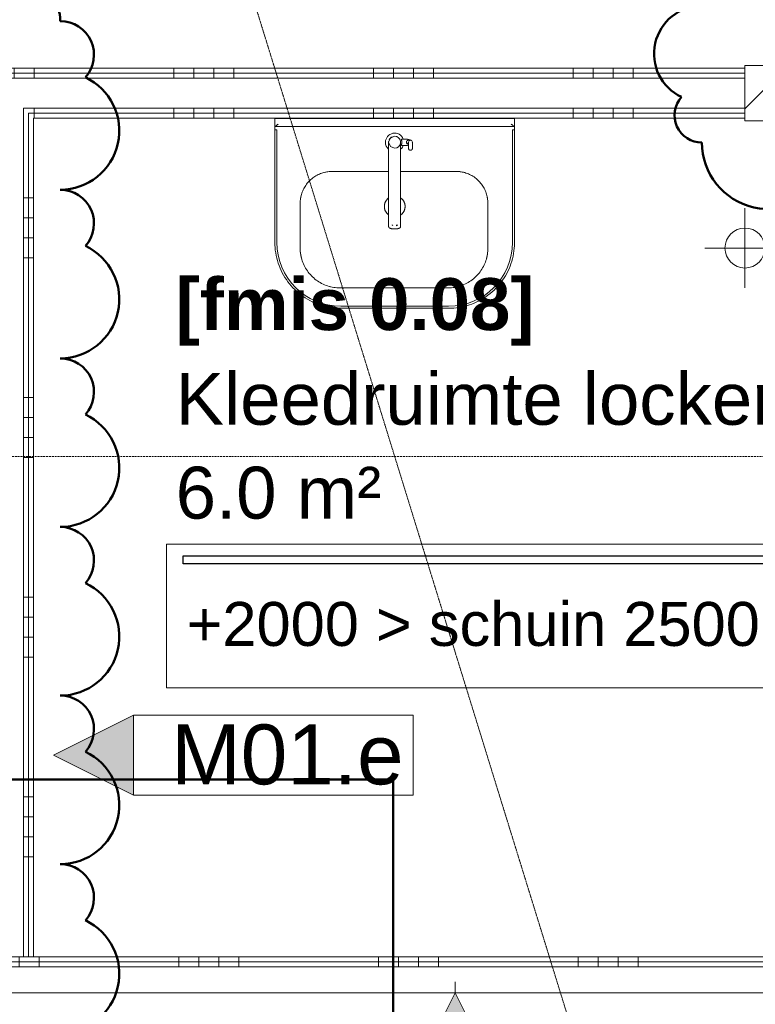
# Model space of a CAD drawing. Header units: millimetres. Extents: x 522 to 75900, y -25803 to 58941.
# Tile 35 of 134: x 25354 to 27196, y 24171 to 26637. Entities that reach past the tile are written whole.
import ezdxf

# ---------------------------------------------------------------- set-up
doc = ezdxf.new("R2010")
doc.units = ezdxf.units.MM
for name, pattern in [('Dot', [4.7625, 0, -4.7625]), ('Hidden', [7.14375, 4.7625, -2.38125]), ('Streep 1_1', [2, 1, -1])]:
    doc.linetypes.add(name, pattern=pattern)
for name, color, linetype, lineweight in [('00_Algemeen', 7, 'Dot', 9), ('00_Algemeen-100', 7, 'Continuous', 9), ('22_Metselwerk', 7, 'Continuous', 9), ('30_Kozijnen-ramen-deuren', 7, 'Continuous', 9)]:
    doc.layers.add(name, color=color, linetype=linetype, lineweight=lineweight)
doc.layers.add('51_Binnenriolering', color=7, linetype='Continuous', lineweight=18, true_color=0x7f7f7f)
doc.styles.add('Arial', font='arial.ttf', dxfattribs={"height": 180})
doc.styles.add('Arial_1', font='arial.ttf', dxfattribs={"height": 130})
doc.styles.add('Arial_3', font='arial.ttf', dxfattribs={"height": 150})
doc.styles.add('Arial_8', font='arial.ttf', dxfattribs={"height": 110})
doc.styles.add('Arial_B', font='arialbd.ttf', dxfattribs={"height": 130})
doc.dimstyles.new('1_8mm_continuous_mm_zwart_3', dxfattribs={"dimscale": 304.8, "dimtxt": 183.646692, "dimasz": 0.328084, "dimexe": 0.328084, "dimexo": 0.0625, "dimgap": 0.164042, "dimtad": 1, "dimdec": 0, "dimzin": 0, "dimdsep": 46, "dimtxsty": 'Arial', "dimblk1": 'DOTBLANK', "dimblk2": 'DOTBLANK', "dimsah": 1, "dimcen": 0.09, "dimdle": 0.328084, "dimazin": 0, "dimtfac": 1, "dimtdec": 4, "dimtix": 1, "dimtmove": 0, "dimatfit": 3, "dimfxl": 0.328084, "dimfxlon": 1, "dimtvp": 1, "dimtolj": 1, "dimtzin": 0, "dimarcsym": 2})
pattern_1 = [(270, (27890, 26515), (500, 2e-11), []), (270, (27840, 26515), (500, 2e-11), []), (270, (27790, 26515), (500, 2e-11), []), (270, (27740, 26515), (500, 2e-11), [])]
pattern_2 = [(270, (27902.5, 24290), (500, 2e-11), []), (270, (27852.5, 24290), (500, 2e-11), []), (270, (27802.5, 24290), (500, 2e-11), []), (270, (27752.5, 24290), (500, 2e-11), [])]
pattern_3 = [(180, (25389.1, 25540), (-6e-14, -500), []), (180, (25389.1, 25590), (-6e-14, -500), []), (180, (25389.1, 25640), (-6e-14, -500), []), (180, (25389.1, 25690), (-6e-14, -500), [])]

# ---------------------------------------------------------------- blocks, each defined once
blk = doc.blocks.new('NLRS_74_PF_UN_Opstelling Wastafels - W3c-V71-100 - Plattegrond - Begane grond')
at = {"layer": '00_Algemeen', "color": 8, "linetype": 'Continuous', "lineweight": 18, "true_color": 0x7f7f7f}
for p, q in [((28.8, -51.4), (17.4, -51.4)), ((17.4, -67.4), (28.8, -67.4)), ((34.4, -69.4), (34.4, -74.5)), ((44.4, -74.5), (44.4, -69.4)), ((-15.2, -105.5), (-15.2, -269.7)), ((14.8, -269.7), (14.8, -105.5)), ((-15.2, -269.7), (-15.2, -270.8)), ((14.8, -270.8), (14.8, -269.7))]:
    blk.add_line(p, q, dxfattribs=at)
at = {"layer": '00_Algemeen', "color": 8, "linetype": 'Continuous', "lineweight": 18, "true_color": 0x7f7f7f, "flags": 128}
for points in [[(-0.2, -74.4), (-10.8, -70), (-15.2, -59.4), (-10.8, -48.8), (-0.2, -44.4)], [(-0.2, -44.4), (4.9, -45.3), (9.4, -47.9), (12.8, -51.9), (14.5, -56.8), (14.5, -62), (12.8, -66.9), (9.4, -70.9), (4.9, -73.5), (-0.2, -74.4)], [(-15.2, -105.5), (-15.2, -104), (-15.2, -102.5), (-15.2, -101.1), (-15.2, -99.6), (-15.2, -98.2), (-15.2, -96.7), (-15.2, -95.3), (-15.2, -94), (-15.2, -92.6), (-15.2, -91.2), (-15.2, -89.9), (-15.2, -88.6), (-15.2, -87.3), (-15.2, -86.1), (-15.2, -84.8), (-15.2, -83.6), (-15.2, -82.4), (-15.2, -81.2), (-15.2, -80.1), (-15.2, -79), (-15.2, -77.9), (-15.2, -76.8), (-15.2, -75.8), (-15.2, -74.8), (-15.2, -73.8), (-15.2, -72.8), (-15.2, -71.9), (-15.2, -71), (-15.2, -70.2), (-15.2, -69.3), (-15.2, -68.5), (-15.2, -67.7), (-15.2, -67), (-15.2, -66.3), (-15.2, -65.6), (-15.2, -65), (-15.2, -64.4), (-15.2, -63.8), (-15.2, -63.3), (-15.2, -62.8), (-15.2, -62.3), (-15.2, -61.9), (-15.2, -61.5), (-15.2, -61.1), (-15.2, -60.8), (-15.2, -60.5), (-15.2, -60.2), (-15.2, -60), (-15.2, -59.8), (-15.2, -59.7), (-15.2, -59.6), (-15.2, -59.5), (-15.2, -59.4), (-15.2, -59.4)], [(14.8, -105.5), (14.8, -104), (14.8, -102.5), (14.8, -101.1), (14.8, -99.6), (14.8, -98.2), (14.8, -96.7), (14.8, -95.3), (14.8, -94), (14.8, -92.6), (14.8, -91.2), (14.8, -89.9), (14.8, -88.6), (14.8, -87.3), (14.8, -86.1), (14.8, -84.8), (14.8, -83.6), (14.8, -82.4), (14.8, -81.2), (14.8, -80.1), (14.8, -79), (14.8, -77.9), (14.8, -76.8), (14.8, -75.8), (14.8, -74.8), (14.8, -73.8), (14.8, -72.8), (14.8, -71.9), (14.8, -71), (14.8, -70.2), (14.8, -69.3), (14.8, -68.5), (14.8, -67.7), (14.8, -67), (14.8, -66.3), (14.8, -65.6), (14.8, -65), (14.8, -64.4), (14.8, -63.8), (14.8, -63.3), (14.8, -62.8), (14.8, -62.3), (14.8, -61.9), (14.8, -61.5), (14.8, -61.1), (14.8, -60.8), (14.8, -60.5), (14.8, -60.2), (14.8, -60), (14.8, -59.8), (14.8, -59.7), (14.8, -59.6), (14.8, -59.5), (14.8, -59.4), (14.8, -59.4)], [(28.8, -51.4), (32.3, -51.7), (35.7, -52.4), (38.9, -53.6), (42, -55.2)], [(42, -55.2), (38.9, -53.6), (35.7, -52.4), (32.3, -51.7), (28.8, -51.4)], [(28.8, -67.4), (32.3, -67.2), (34.8, -66.7)], [(34.8, -66.7), (32.3, -67.2), (28.8, -67.4)], [(34.4, -59.4), (35.8, -55.9), (39.4, -54.4)], [(34.4, -69.4), (34.4, -62.1), (34.4, -59.4)], [(34.4, -59.4), (34.4, -62.1), (34.4, -69.4)], [(34.9, -61.8), (34.5, -60.6), (34.4, -59.4)], [(35.3, -62), (35.1, -61.9), (34.9, -61.8)], [(39.4, -54.4), (42.9, -55.9), (44.4, -59.4)], [(43.8, -61.8), (43.7, -61.9), (43.5, -62)], [(44, -57.5), (43.9, -57.3), (43.8, -57.1)], [(44.4, -59.4), (44.2, -60.6), (43.8, -61.8)], [(43.9, -61.6), (43.9, -61.5), (44, -61.3), (44.1, -61.1), (44.1, -60.9), (44.2, -60.7), (44.2, -60.5), (44.3, -60.3), (44.3, -60.1), (44.3, -59.9), (44.4, -59.7), (44.4, -59.5)], [(44.4, -59.4), (44.4, -62.1), (44.4, -69.4)], [(44.4, -69.4), (44.4, -62.1), (44.4, -59.4)], [(34.4, -74.5), (34.4, -74.7), (34.4, -74.9), (34.4, -75.1), (34.4, -75.3), (34.5, -75.5), (34.5, -75.7), (34.6, -75.9), (34.6, -76.1), (34.7, -76.3), (34.8, -76.4), (34.8, -76.6), (34.9, -76.8), (35, -77), (35.1, -77.2), (35.2, -77.3), (35.4, -77.5), (35.5, -77.6), (35.6, -77.8), (35.7, -77.9), (35.9, -78.1), (36, -78.2), (36.2, -78.4), (36.3, -78.5), (36.5, -78.6), (36.7, -78.7), (36.8, -78.8), (37, -78.9), (37.2, -79), (37.4, -79.1), (37.6, -79.2), (37.7, -79.2), (37.9, -79.3), (38.1, -79.3), (38.3, -79.4), (38.5, -79.4), (38.7, -79.5), (38.9, -79.5), (39.1, -79.5), (39.3, -79.5), (39.4, -79.5)], [(39.4, -79.5), (39.6, -79.5), (39.8, -79.5), (40, -79.5), (40.2, -79.4), (40.4, -79.4), (40.6, -79.4), (40.7, -79.3), (40.9, -79.2), (41.1, -79.2), (41.3, -79.1), (41.5, -79), (41.7, -78.9), (41.8, -78.8), (42, -78.7), (42.2, -78.6), (42.3, -78.5), (42.5, -78.4), (42.7, -78.3), (42.8, -78.1), (43, -78), (43.1, -77.8), (43.2, -77.7), (43.3, -77.5), (43.5, -77.4), (43.6, -77.2), (43.7, -77), (43.8, -76.9), (43.9, -76.7), (43.9, -76.5), (44, -76.3), (44.1, -76.1), (44.2, -75.9), (44.2, -75.7), (44.3, -75.5), (44.3, -75.4), (44.3, -75.2), (44.3, -75), (44.4, -74.8), (44.4, -74.6), (44.4, -74.5)], [(14.8, -270.8), (14.7, -271.1), (14.7, -271.4), (14.6, -271.7), (14.5, -271.9), (14.3, -272.2), (14.2, -272.5), (14, -272.7), (13.8, -273), (13.5, -273.2), (13.3, -273.4), (13, -273.6), (12.7, -273.8), (12.4, -274), (12.1, -274.2), (11.8, -274.4), (11.4, -274.5), (11, -274.7), (10.7, -274.8), (10.2, -275), (9.8, -275.1), (9.4, -275.3), (9, -275.4), (8.5, -275.5), (8, -275.6), (7.5, -275.8), (7, -275.9), (6.5, -276), (6, -276), (5.5, -276.1), (5, -276.2), (4.4, -276.3), (3.9, -276.3), (3.3, -276.4), (2.8, -276.4), (2.2, -276.5), (1.6, -276.5), (1.1, -276.5), (0.5, -276.5), (-0.1, -276.5), (-0.7, -276.5), (-1.2, -276.5), (-1.8, -276.5), (-2.4, -276.5), (-2.9, -276.5), (-3.5, -276.4), (-4.1, -276.4), (-4.6, -276.3), (-5.1, -276.2), (-5.7, -276.2), (-6.2, -276.1), (-6.7, -276), (-7.2, -275.9), (-7.7, -275.8), (-8.2, -275.7), (-8.7, -275.6), (-9.2, -275.5), (-9.6, -275.3), (-10.1, -275.2), (-10.5, -275.1), (-10.9, -274.9), (-11.3, -274.8), (-11.7, -274.6), (-12, -274.4), (-12.4, -274.3), (-12.7, -274.1), (-13, -273.9), (-13.3, -273.7), (-13.6, -273.5), (-13.9, -273.3), (-14.1, -273.1), (-14.3, -272.8), (-14.5, -272.6), (-14.7, -272.4), (-14.9, -272.1), (-15, -271.8), (-15.1, -271.5), (-15.2, -271.2), (-15.2, -270.9), (-15.2, -270.8)]]:
    blk.add_lwpolyline(points, dxfattribs=at)
at = {"layer": '51_Binnenriolering', "flags": 128}
for points in [[(17.4, -51.4), (20.3, -51.4), (23.1, -51.4), (26, -51.4), (28.8, -51.4)], [(28.8, -51.4), (26, -51.4), (23.1, -51.4), (20.3, -51.4), (17.4, -51.4)], [(28.8, -67.4), (26, -67.4), (23.1, -67.4), (20.3, -67.4), (17.4, -67.4)], [(17.4, -67.4), (20.3, -67.4), (23.1, -67.4), (26, -67.4), (28.8, -67.4)]]:
    blk.add_lwpolyline(points, dxfattribs=at)
at = {"layer": '51_Binnenriolering'}
for radius, start, end in [(23, 20.9245, 180), (15, 112.5, 157.3696), (15, 63.3417, 76.1138), (23, 180, 227.8643), (15, 165.9156, 187.5151), (15, 25.613, 30.57), (15, 354.0677, 13.3847), (23, 315, 339.0753)]:
    blk.add_arc((-0.2, -59.4), radius, start, end, dxfattribs=at)
blk.add_ellipse((-0.2, -259.6), major_axis=(9.9, 0), ratio=0.939693, start_param=5.075911, end_param=5.487248, dxfattribs=at)
for points in [[(17.3, -51.2), (17.2, -51.2), (17.1, -51.3), (17, -51.7), (17, -52.5), (17.1, -53.5), (17.3, -54.7), (17.5, -56.1), (17.7, -57.7), (17.7, -58.8), (17.7, -59.4)], [(17.7, -59.4), (17.7, -60), (17.7, -61.2), (17.5, -62.8), (17.3, -64.2), (17.1, -65.4), (17, -66.4), (17, -67.1), (17.1, -67.6), (17.2, -67.7), (17.3, -67.7)], [(17.2, -53.3), (17.2, -53.1), (17.1, -52.8), (17.1, -52.4), (17.1, -52.2), (17.1, -52.1)], [(18.2, -51.7), (18, -51.6), (17.7, -51.3), (17.4, -51.2), (17.3, -51.2)], [(17.3, -67.7), (17.4, -67.7), (17.7, -67.6), (18, -67.3), (18.2, -67.1)], [(29.4, -58.6), (29.3, -58.7), (29.3, -59), (29.3, -59.3), (29.3, -59.4)], [(29.3, -59.4), (29.3, -59.3), (29.3, -59), (29.3, -58.7), (29.4, -58.6)], [(29.4, -58.4), (29.5, -58.1), (29.6, -57.7), (29.8, -57.3), (29.9, -57)], [(30.9, -55.7), (30.7, -55.9), (30.4, -56.3), (30.1, -56.7), (29.9, -56.9)], [(29.9, -57), (30.1, -56.8), (30.3, -56.4), (30.7, -56), (30.9, -55.8)], [(30.9, -55.8), (30.9, -55.7), (31.1, -55.6), (31.2, -55.5), (31.3, -55.4)], [(32.1, -54.8), (31.9, -54.9), (31.7, -55.1), (31.4, -55.3), (31.3, -55.4)], [(31.3, -55.4), (31.4, -55.3), (31.7, -55.1), (32, -54.9), (32.1, -54.8)], [(33.4, -54.2), (33.2, -54.3), (32.7, -54.5), (32.3, -54.7), (32.1, -54.8)], [(32.1, -54.8), (32.3, -54.7), (32.8, -54.5), (33.2, -54.3), (33.5, -54.2)], [(34.9, -53.8), (34.7, -53.8), (34.2, -53.9), (33.7, -54.1), (33.4, -54.2)], [(33.5, -54.2), (33.7, -54.1), (34.2, -53.9), (34.7, -53.8), (34.9, -53.8)], [(35.9, -53.6), (35.7, -53.6), (35.4, -53.7), (35.1, -53.7), (34.9, -53.8)], [(34.9, -53.8), (35.1, -53.7), (35.4, -53.7), (35.7, -53.6), (35.9, -53.6)], [(37.4, -53.6), (37.2, -53.6), (36.8, -53.6), (36.5, -53.6), (36.3, -53.6)], [(36.3, -53.6), (36.5, -53.6), (36.8, -53.6), (37.2, -53.6), (37.4, -53.6)], [(37, -55), (37.1, -55), (37.2, -54.9), (37.3, -54.9)], [(37.3, -54.9), (37.2, -54.9), (37.1, -55), (37, -55)], [(37.3, -54.9), (37.5, -54.8), (37.7, -54.7), (37.8, -54.7)], [(37.8, -54.7), (37.6, -54.7), (37.5, -54.8), (37.3, -54.9)], [(37.4, -53.6), (38, -53.7), (39.4, -53.9), (40.6, -54.4), (41.3, -54.8)], [(40.9, -54.7), (41.1, -54.7), (41.3, -54.8), (41.5, -54.9), (41.6, -55)], [(41.3, -54.8), (41.4, -54.9), (41.6, -54.9), (41.7, -55)], [(41.8, -55.1), (41.8, -55), (41.7, -55), (41.6, -55), (41.6, -55)], [(34.9, -75.7), (35, -75.8), (35, -76), (35.1, -76.3), (35.2, -76.6), (35.2, -76.8), (35.3, -76.9)], [(35.3, -76.9), (35.4, -77.1), (35.5, -77.5), (35.8, -77.8), (35.9, -77.9)], [(36.9, -78.8), (37.3, -79), (38.1, -79.3), (38.9, -79.5), (39.4, -79.5)], [(39.4, -79.5), (39.8, -79.5), (40.7, -79.3), (41.5, -79), (41.8, -78.8)], [(42.8, -77.9), (42.9, -77.8), (43.2, -77.5), (43.4, -77.1), (43.5, -76.9)], [(-6.5, -266.3), (-6.3, -266.5), (-6, -266.7), (-5.6, -267.1), (-5.3, -267.3), (-5.1, -267.4)], [(6.2, -266.2), (5.6, -266.7), (5, -267.2), (4.3, -267.6)]]:
    blk.add_open_spline(points, degree=3, dxfattribs=at)
for points, knots in [([(17.1, -66.8), (17.1, -66.7), (17.1, -66.5), (17.1, -66.1), (17.2, -65.7), (17.2, -65.4), (17.2, -65.1), (17.3, -64.8), (17.3, -64.5), (17.4, -64), (17.5, -63.3), (17.6, -62.6), (17.6, -61.9), (17.7, -60.8), (17.7, -60), (17.7, -59.4)], [0.25, 0.25, 0.25, 0.25, 0.3125, 0.375, 0.4375, 0.46875, 0.5, 0.53125, 0.5625, 0.625, 0.6875, 0.75, 0.8125, 0.875, 1, 1, 1, 1]), ([(17.7, -59.4), (17.7, -58.9), (17.7, -58), (17.6, -57), (17.6, -56.2), (17.5, -55.5), (17.4, -54.9), (17.3, -54.4), (17.3, -54), (17.2, -53.9), (17.2, -53.8)], [0, 0, 0, 0, 0.125, 0.1875, 0.25, 0.3125, 0.375, 0.4375, 0.46875, 0.5, 0.5, 0.5, 0.5]), ([(29.3, -59.4), (29.3, -59.7), (29.3, -60), (29.4, -60.5), (29.5, -60.9), (29.6, -61.2), (29.8, -61.5), (29.9, -61.7), (30, -62), (30.2, -62.3), (30.4, -62.5), (30.5, -62.6)], [0, 0, 0, 0, 0.2, 0.3, 0.4, 0.55, 0.625, 0.7, 0.775, 0.85, 1, 1, 1, 1]), ([(29.8, -57.2), (29.7, -57.3), (29.7, -57.4), (29.6, -57.6), (29.6, -57.7), (29.5, -58), (29.4, -58.2), (29.4, -58.4)], [0.25, 0.25, 0.25, 0.25, 0.375, 0.5, 0.625, 0.75, 1, 1, 1, 1]), ([(35, -61.9), (35, -61.9), (34.8, -61.8), (34.5, -61.8), (34.2, -61.7), (34, -61.7), (33.8, -61.7), (33.7, -61.6), (33.5, -61.6), (33.4, -61.6), (33.2, -61.6), (33.1, -61.6), (32.9, -61.6), (32.7, -61.6), (32.6, -61.6), (32.4, -61.6), (32.2, -61.6), (32, -61.6), (31.8, -61.7), (31.7, -61.7), (31.5, -61.7), (31.3, -61.8), (31.1, -61.9), (30.9, -61.9), (30.7, -62), (30.6, -62.1), (30.5, -62.3), (30.4, -62.4), (30.5, -62.6), (30.5, -62.6)], [0, 0, 0, 0, 0.111111, 0.222222, 0.277778, 0.333333, 0.361111, 0.388889, 0.416667, 0.444444, 0.472222, 0.5, 0.527778, 0.555556, 0.583333, 0.611111, 0.638889, 0.666667, 0.694444, 0.722222, 0.75, 0.777778, 0.805556, 0.833333, 0.861111, 0.888889, 0.930556, 0.972222, 1, 1, 1, 1]), ([(30.5, -62.6), (30.6, -62.8), (30.9, -63), (31.2, -63.3), (31.5, -63.5), (31.8, -63.6), (32, -63.8), (32.3, -63.9), (32.5, -64), (32.6, -64.1), (32.7, -64.2), (32.9, -64.2), (33.3, -64.4), (33.8, -64.6), (34.2, -64.8), (34.6, -64.9), (34.7, -65), (34.8, -65)], [0, 0, 0, 0, 0.1, 0.15, 0.2, 0.25, 0.3, 0.35, 0.375, 0.4, 0.425, 0.45, 0.5, 0.6, 0.7, 0.75, 0.8, 0.8, 0.8, 0.8]), ([(31.3, -55.4), (31.2, -55.5), (31.1, -55.5), (31, -55.7), (30.9, -55.7)], [0, 0, 0, 0, 0.375, 1, 1, 1, 1]), ([(42, -55.2), (41.6, -55), (41.1, -54.7), (40.3, -54.3), (39.5, -54.1), (38.5, -53.8), (37.8, -53.7), (37.4, -53.6)], [0, 0, 0, 0, 0.25, 0.375, 0.5, 0.75, 1, 1, 1, 1]), ([(41.6, -55), (41.4, -54.9), (41.2, -54.8), (40.9, -54.7), (40.8, -54.7)], [0, 0, 0, 0, 0.5, 0.75, 0.75, 0.75, 0.75]), ([(43.5, -76.9), (43.5, -76.7), (43.6, -76.4), (43.7, -76), (43.8, -75.8), (43.8, -75.7)], [0, 0, 0, 0, 0.5, 0.75, 1, 1, 1, 1])]:
    blk.add_open_spline(points, degree=3, knots=knots, dxfattribs=at)
blk = doc.blocks.new('NLRS_74_PF_UN_wastafel_300 Basic_Geberit - wastafel_600x475mm M_KRG M_OL_300 Basic-V72-100 - Plattegrond - Begane grond')
at = {"layer": '51_Binnenriolering'}
for p, q in [((-300.1, 0), (-300.1, -20)), ((-300.1, 0), (-292.1, 0)), ((-292.1, 0), (291.9, 0)), ((291.9, 0), (299.9, 0)), ((299.9, -20), (299.9, 0)), ((-300.1, -27), (-300.1, -20)), ((-300, -20), (-299.8, -20)), ((-299.8, -20), (299.7, -20)), ((299.7, -20), (299.9, -20)), ((299.9, -20), (299.9, -27)), ((-300.1, -27), (-300.1, -28)), ((-300.1, -28), (-300.1, -310)), ((-295.1, -28), (-300.1, -28)), ((-300.1, -28), (-295.1, -28)), ((-295.1, -28), (-295.1, -310)), ((294.9, -310), (294.9, -28)), ((299.9, -28), (294.9, -28)), ((294.9, -28), (299.9, -28)), ((299.9, -28), (299.9, -27)), ((299.9, -310), (299.9, -28)), ((-156.7, -132.3), (-15.2, -132.3)), ((14.6, -132.3), (153.3, -132.3)), ((-236.7, -324), (-236.7, -212.3)), ((233.3, -212.3), (233.3, -324)), ((133.3, -424), (-136.7, -424)), ((-135.1, -470), (134.9, -470)), ((-135.1, -475), (134.9, -475))]:
    blk.add_line(p, q, dxfattribs=at)
at = {"layer": '51_Binnenriolering', "flags": 128}
for points in [[(-236.7, -212.3), (-236.7, -209.1), (-236.5, -205.9), (-236.1, -202.8), (-235.7, -199.6), (-235.1, -196.4), (-234.4, -193.3), (-233.6, -190.2), (-232.7, -187.2), (-231.6, -184.2), (-230.4, -181.2), (-229.1, -178.3), (-227.7, -175.4), (-226.1, -172.6), (-224.5, -169.8), (-222.7, -167.2), (-220.9, -164.6), (-218.9, -162), (-216.9, -159.6), (-214.7, -157.2), (-212.5, -154.9), (-210.1, -152.8), (-207.7, -150.7), (-205.2, -148.7), (-202.6, -146.8), (-199.9, -145), (-197.2, -143.3), (-194.4, -141.8), (-191.6, -140.3), (-188.7, -139), (-185.7, -137.8), (-182.7, -136.7), (-179.7, -135.7), (-176.6, -134.8), (-173.5, -134.1), (-170.3, -133.5), (-167.2, -133), (-164, -132.7), (-160.8, -132.4), (-157.6, -132.3), (-156.7, -132.3)], [(153.3, -132.3), (156.5, -132.4), (159.7, -132.6), (162.9, -132.9), (166, -133.4), (169.2, -133.9), (172.3, -134.6), (175.4, -135.4), (178.4, -136.4), (181.5, -137.5), (184.4, -138.6), (187.4, -140), (190.2, -141.4), (193, -142.9), (195.8, -144.6), (198.5, -146.3), (201.1, -148.2), (203.6, -150.1), (206, -152.2), (208.4, -154.3), (210.7, -156.6), (212.9, -158.9), (214.9, -161.4), (216.9, -163.9), (218.8, -166.5), (220.6, -169.1), (222.3, -171.8), (223.8, -174.6), (225.3, -177.5), (226.6, -180.4), (227.8, -183.3), (228.9, -186.4), (229.9, -189.4), (230.8, -192.5), (231.5, -195.6), (232.1, -198.7), (232.6, -201.9), (233, -205.1), (233.2, -208.3), (233.3, -211.5), (233.3, -212.3)], [(-15.3, -199), (-16.2, -199.6), (-17, -200.3), (-17.7, -201), (-18.5, -201.7), (-19.2, -202.4), (-19.9, -203.2), (-20.5, -204), (-21.2, -204.9), (-21.8, -205.7), (-22.3, -206.6), (-22.8, -207.5), (-23.3, -208.4), (-23.8, -209.4), (-24.2, -210.3), (-24.5, -211.3), (-24.9, -212.3), (-25.1, -213.3), (-25.4, -214.3), (-25.6, -215.3), (-25.8, -216.3), (-25.9, -217.4), (-26, -218.4), (-26, -219.4), (-26, -220)], [(-26, -220), (-26, -221), (-25.9, -222.1), (-25.8, -223.1), (-25.7, -224.1), (-25.5, -225.2), (-25.3, -226.2), (-25, -227.2), (-24.7, -228.2), (-24.4, -229.2), (-24, -230.1), (-23.6, -231.1), (-23.1, -232), (-22.6, -232.9), (-22.1, -233.8), (-21.5, -234.7), (-20.9, -235.5), (-20.2, -236.4), (-19.6, -237.1), (-18.9, -237.9), (-18.1, -238.7), (-17.4, -239.4), (-16.6, -240), (-15.8, -240.7), (-14.9, -241.3)], [(14.4, -241.6), (15.3, -241), (16.1, -240.4), (16.9, -239.7), (17.7, -239), (18.4, -238.3), (19.2, -237.6), (19.8, -236.8), (20.5, -236), (21.1, -235.1), (21.7, -234.3), (22.3, -233.4), (22.8, -232.5), (23.3, -231.6), (23.7, -230.6), (24.1, -229.7), (24.5, -228.7), (24.8, -227.7), (25.1, -226.7), (25.3, -225.7), (25.6, -224.7), (25.7, -223.7), (25.8, -222.6), (25.9, -221.6), (26, -220.6), (26, -220)], [(26, -220), (26, -219), (25.9, -217.9), (25.8, -216.9), (25.6, -215.9), (25.5, -214.8), (25.2, -213.8), (25, -212.8), (24.7, -211.8), (24.3, -210.8), (23.9, -209.9), (23.5, -208.9), (23, -208), (22.5, -207.1), (22, -206.2), (21.4, -205.3), (20.8, -204.5), (20.2, -203.6), (19.5, -202.9), (18.8, -202.1), (18.1, -201.3), (17.3, -200.6), (16.5, -200), (15.7, -199.3), (14.9, -198.7)], [(-300.1, -310), (-299.9, -316.6), (-299.5, -323.1), (-298.9, -329.7), (-297.9, -336.3), (-296.8, -342.7), (-295.3, -349.2), (-293.6, -355.6), (-291.7, -361.9), (-289.5, -368.1), (-287, -374.2), (-284.3, -380.2), (-281.4, -386.2), (-278.2, -391.9), (-274.8, -397.6), (-271.2, -403.1), (-267.4, -408.5), (-263.4, -413.7), (-259.1, -418.8), (-254.7, -423.6), (-250, -428.3), (-245.2, -432.8), (-240.2, -437.1), (-235, -441.2), (-229.7, -445.1), (-224.2, -448.8), (-218.6, -452.3), (-212.8, -455.5), (-206.9, -458.5), (-200.9, -461.2), (-194.8, -463.8), (-188.6, -466), (-182.4, -468), (-176, -469.8), (-169.6, -471.3), (-163.1, -472.6), (-156.6, -473.6), (-150, -474.3), (-143.4, -474.8), (-136.8, -475), (-135.1, -475)], [(134.9, -475), (141.5, -474.8), (148.1, -474.4), (154.7, -473.8), (161.2, -472.9), (167.7, -471.7), (174.2, -470.2), (180.5, -468.5), (186.9, -466.6), (193.1, -464.4), (199.2, -461.9), (205.2, -459.2), (211.1, -456.3), (216.9, -453.2), (222.6, -449.8), (228.1, -446.1), (233.5, -442.3), (238.7, -438.3), (243.7, -434), (248.6, -429.6), (253.3, -424.9), (257.8, -420.1), (262.1, -415.1), (266.2, -409.9), (270.1, -404.6), (273.8, -399.1), (277.2, -393.5), (280.5, -387.7), (283.5, -381.9), (286.2, -375.9), (288.7, -369.8), (291, -363.6), (293, -357.3), (294.8, -350.9), (296.3, -344.5), (297.5, -338), (298.5, -331.5), (299.3, -324.9), (299.7, -318.3), (299.9, -311.7), (299.9, -310)], [(-136.7, -424), (-140.7, -424), (-144.7, -423.7), (-148.7, -423.3), (-152.6, -422.8), (-156.6, -422), (-160.5, -421.2), (-164.4, -420.1), (-168.2, -419), (-171.9, -417.6), (-175.7, -416.1), (-179.3, -414.5), (-182.9, -412.7), (-186.4, -410.8), (-189.8, -408.8), (-193.2, -406.6), (-196.4, -404.3), (-199.6, -401.8), (-202.7, -399.2), (-205.6, -396.5), (-208.5, -393.7), (-211.2, -390.8), (-213.8, -387.8), (-216.3, -384.6), (-218.6, -381.4), (-220.9, -378.1), (-223, -374.7), (-224.9, -371.2), (-226.7, -367.6), (-228.4, -364), (-229.9, -360.3), (-231.3, -356.5), (-232.5, -352.7), (-233.6, -348.9), (-234.5, -345), (-235.3, -341), (-235.9, -337.1), (-236.3, -333.1), (-236.6, -329.1), (-236.7, -325.1), (-236.7, -324)], [(233.3, -324), (233.2, -328), (233, -332), (232.6, -336), (232, -340), (231.3, -343.9), (230.4, -347.8), (229.4, -351.7), (228.2, -355.5), (226.9, -359.3), (225.4, -363), (223.8, -366.6), (222, -370.2), (220.1, -373.7), (218, -377.2), (215.8, -380.5), (213.5, -383.8), (211, -386.9), (208.5, -390), (205.8, -392.9), (203, -395.8), (200, -398.5), (197, -401.1), (193.9, -403.6), (190.6, -406), (187.3, -408.2), (183.9, -410.3), (180.4, -412.2), (176.9, -414.1), (173.2, -415.7), (169.5, -417.2), (165.8, -418.6), (162, -419.8), (158.1, -420.9), (154.2, -421.8), (150.3, -422.6), (146.3, -423.2), (142.4, -423.6), (138.4, -423.9), (134.4, -424), (133.3, -424)]]:
    blk.add_lwpolyline(points, dxfattribs=at)
at = {"layer": '51_Binnenriolering'}
for centre, radius, start, end in [((-156.7, -212.3), 80, 90, 105), ((153.3, -212.3), 80, 75, 90), ((-156.7, -212.3), 80, 165, 180), ((153.3, -212.3), 80, 360, 15), ((-135.1, -310), 160, 180, 270), ((134.9, -310), 160, 270, 360), ((-136.7, -324), 100, 180, 195), ((133.3, -324), 100, 345, 360), ((-136.7, -324), 100, 255, 270), ((133.3, -324), 100, 270, 285)]:
    blk.add_arc(centre, radius, start, end, dxfattribs=at)
for points, knots in [([(-299.8, -20), (-299.7, -20), (-299.6, -20), (-299.4, -19.9), (-299.2, -19.8), (-299, -19.7), (-298.8, -19.5), (-298.5, -19.4), (-298.3, -19.2), (-298, -19), (-297.8, -18.8), (-297.5, -18.6), (-297.2, -18.3), (-296.9, -18.1), (-296.5, -17.8), (-296, -17.3), (-295.4, -16.8), (-294.5, -16.1), (-293.4, -15.1), (-292.5, -14.4), (-292.1, -14)], [0, 0, 0, 0, 0.071429, 0.107143, 0.142857, 0.178571, 0.214286, 0.25, 0.285714, 0.321429, 0.357143, 0.392857, 0.428571, 0.464286, 0.5, 0.571429, 0.642857, 0.714286, 0.857143, 1, 1, 1, 1]), ([(291.9, -14), (292.4, -14.4), (293.3, -15.1), (294.4, -16.1), (295.3, -16.8), (295.9, -17.3), (296.4, -17.8), (296.8, -18.1), (297.1, -18.3), (297.4, -18.6), (297.7, -18.8), (297.9, -19), (298.2, -19.2), (298.4, -19.4), (298.7, -19.5), (298.9, -19.7), (299.1, -19.8), (299.3, -19.9), (299.5, -20), (299.6, -20), (299.7, -20)], [0, 0, 0, 0, 0.142857, 0.285714, 0.357143, 0.428571, 0.5, 0.535714, 0.571429, 0.607143, 0.642857, 0.678571, 0.714286, 0.75, 0.785714, 0.821429, 0.857143, 0.892857, 0.928571, 1, 1, 1, 1])]:
    blk.add_open_spline(points, degree=3, knots=knots, dxfattribs=at)
blk = doc.blocks.new('FRA-ULC-R12-W-UO_installatie_R20_rvt-1-100 - Plattegrond - Begane grond')
at = {"color": 8, "lineweight": 18, "true_color": 0x7f7f7f}
for name in ['NLRS_74_PF_UN_wastafel_300 Basic_Geberit - wastafel_600x475mm M_KRG M_OL_300 Basic-V72-100 - Plattegrond - Begane grond', 'NLRS_74_PF_UN_Opstelling Wastafels - W3c-V71-100 - Plattegrond - Begane grond']:
    blk.add_blockref(name, (26293.3, 26389), dxfattribs=at)
blk = doc.blocks.new('32_HB_a - 01_30_1034x2400_125mm-10735808-100 - Plattegrond - Begane grond')
at = {"layer": '30_Kozijnen-ramen-deuren', "true_color": 0xc0c0c0}
h = blk.add_hatch(dxfattribs=at)
h.set_pattern_fill('FP_75', color=9, style=0, pattern_type=2)
h.set_pattern_definition([(45, (-27687.15, -26464), (-70.71068, 70.71068), [])])
h.paths.add_polyline_path([(449.8, -81), (516.8, -81), (516.8, 58), (466.8, 58), (466.8, -2), (449.8, -2), (449.8, -4.7)], flags=0)
h.paths.add_polyline_path([(-450.2, -81), (-450.2, -2), (-467.2, -2), (-467.2, 58), (-517.2, 58), (-517.2, -81)], flags=0)
at = {"layer": '30_Kozijnen-ramen-deuren'}
for p, q in [((-517.2, 58), (-517.2, -81)), ((-467.2, 58), (-517.2, 58)), ((-467.2, -2), (-467.2, 58)), ((516.8, 58), (466.8, 58)), ((466.8, 58), (466.8, -2)), ((516.8, -81), (516.8, 58)), ((-450.2, -2), (-467.2, -2)), ((-450.2, -81), (-450.2, -2)), ((466.8, -2), (449.8, -2)), ((449.8, -2), (449.8, -81)), ((-517.2, -81), (-450.2, -81)), ((449.8, -81), (516.8, -81))]:
    blk.add_line(p, q, dxfattribs=at)
blk = doc.blocks.new('24_STR_tribune-beton prefab - 24_STR_tribune-beton prefab-breedte 3765mm-optrede 500mm-aantrede 900mm-notch 900mm-10635852-100 - Plattegrond - Begane grond')
at = {"layer": '30_Kozijnen-ramen-deuren'}
blk.add_line((1882.5, 1000), (-1882.5, 1000), dxfattribs=at)
blk = doc.blocks.new('00_TAG-WA_wall tag_BAR - Type Mark_7x2_rotate-7455555-100 - Plattegrond - Begane grond')
at = {"layer": '00_Algemeen', "linetype": 'Continuous'}
blk.add_hatch(color=256, dxfattribs=at).paths.add_polyline_path([(0, 9), (1, 7), (-1, 7)], flags=0)
for p, q in [((0, 9), (-1, 7)), ((1, 7), (0, 9)), ((-1, 7), (1, 7)), ((-1, 7), (-1, 0)), ((1, 7), (-1, 7)), ((1, 0), (1, 7)), ((-1, 0), (1, 0))]:
    blk.add_line(p, q, dxfattribs=at)
blk = doc.blocks.new('00_TAG-WA_VTW_wall_tag - VTW_Type Mark_7x2-11216409-100 - Plattegrond - Begane grond')
at = {"layer": '00_Algemeen', "linetype": 'Continuous', "true_color": 0x0000ff}
blk.add_hatch(color=5, dxfattribs=at).paths.add_polyline_path([(0, -2), (-1, 0), (1, 0)], flags=0)
at = {"layer": '00_Algemeen', "linetype": 'Continuous'}
for p, q in [((-1, 7), (-1, 0)), ((1, 7), (-1, 7)), ((1, 0), (1, 7)), ((-1, 0), (1, 0)), ((1, 0), (-1, 0)), ((-1, 0), (0, -2)), ((0, -2), (1, 0))]:
    blk.add_line(p, q, dxfattribs=at)
blk = doc.blocks.new('DIMBLOCK418-100 - Plattegrond - Begane grond')
at = {"layer": '00_Algemeen-100', "transparency": 16777216}
for p, q in [((27170, 26164.8), (27170, 25964.8)), ((27170, 26064.8), (27170, 26164.8)), ((28204, 26164.8), (28204, 25964.8)), ((28204, 26064.8), (28204, 26164.8)), ((27070, 26064.8), (28204, 26064.8))]:
    blk.add_line(p, q, dxfattribs=at)
for centre in [(27170, 26064.8), (28204, 26064.8)]:
    blk.add_circle(centre, 50, dxfattribs=at)
at = {"layer": '00_Algemeen-100', "color": 0, "transparency": 16777216, "insert": (27410.1, 26348.5), "char_height": 180, "width": 664.518, "attachment_point": 1, "line_spacing_factor": 0.941778, "style": 'Arial'}
blk.add_mtext('1034', dxfattribs=at)
blk = doc.blocks.new('_DotBlank')
at = {"color": 0, "linetype": 'ByBlock', "lineweight": -2}
blk.add_line((-0.5, 0), (-1, 0), dxfattribs=at)
blk.add_circle((0, 0), 0.5, dxfattribs=at)
blk = doc.blocks.new('Family - ___-11237577-100 - Plattegrond - Begane grond')
at = {"layer": '00_Algemeen', "color": 1, "linetype": 'Continuous', "lineweight": 50, "true_color": 0xff0000}
for centre, radius, start, end in [((25357.1, 26633), 98.9, 0, 154.7912), ((27062.3, 26551.4), 119.8, 90, 244.7912), ((25456, 26548.6), 84.4, 318.1897, 90), ((25456, 26358.6), 147.8, 270, 64.7912), ((27062.3, 26397.4), 68.4, 138.1897, 270), ((27228.6, 26329), 166.3, 180, 334.7912), ((25456, 26126.4), 84.4, 318.1897, 90), ((25456, 25936.4), 147.8, 270, 64.7912), ((25456, 25704.2), 84.4, 318.1897, 90), ((25456, 25514.3), 147.8, 270, 64.7912), ((25456, 25282.1), 84.4, 318.1897, 90), ((25456, 25092.1), 147.8, 270, 64.7912), ((25456, 24859.9), 84.4, 318.1897, 90), ((25456, 24669.9), 147.8, 270, 64.7912), ((25456, 24437.7), 84.4, 318.1897, 90), ((25456, 24247.8), 147.8, 270, 64.7912)]:
    blk.add_arc(centre, radius, start, end, dxfattribs=at)

msp = doc.modelspace()

# ---------------------------------------------------------------- hatches: boundary and pattern name
at = {"layer": '22_Metselwerk', "true_color": 0x808080}
h = msp.add_hatch(dxfattribs=at)
h.set_pattern_fill('FP_25', color=8, angle=-90, style=0, pattern_type=2)
h.set_pattern_definition(pattern_1)
h.paths.add_polyline_path([(31272.5, 26402.5), (31285, 26402.5), (31284.5, 26422.5), (31277.8, 26425.3), (31275, 26432), (31275.6, 26474.4), (31277.8, 26479.7), (31285, 26482.5), (31285, 26515), (29629.7, 26515), (29629.7, 26502.5), (31272.5, 26502.5), (31272.5, 26415)], flags=0)
h.paths.add_polyline_path([(24895, 26402.5), (24907.5, 26402.5), (24907.5, 26422.5), (24895, 26422.5), (24895, 26415)], flags=0)
h.paths.add_polyline_path([(24907.5, 26428.8), (24907.5, 26476.2), (24895, 26476.2), (24895, 26428.8), (24905.2, 26428.8)], flags=0)
h.paths.add_polyline_path([(31285, 26429.9), (31284.5, 26474.9), (31282.6, 26473), (31281.3, 26467.8), (31281.3, 26435.1), (31284.5, 26430.1)], flags=0)
h.paths.add_polyline_path([(24896.2, 26482.5), (24907.5, 26482.5), (24907.5, 26502.5), (27170, 26502.5), (27170, 26515), (24895, 26515), (24895, 26482.5)], flags=0)
h.paths.add_polyline_path([(28395.2, 26502.5), (28595.7, 26502.5), (28595.7, 26515), (28204, 26515), (28204, 26502.5)], flags=0)
h = msp.add_hatch(dxfattribs=at)
h.set_pattern_fill('FP_25', color=8, angle=-90, style=0, pattern_type=2)
h.set_pattern_definition(pattern_1)
h.paths.add_polyline_path([(31272.5, 26415), (31272.5, 26502.5), (29629.7, 26502.5), (29629.7, 26490), (31260, 26490), (31260, 26415)], flags=0)
h.paths.add_polyline_path([(24907.5, 26415), (24920, 26415), (24920, 26422.5), (24907.5, 26422.5)], flags=0)
h.paths.add_polyline_path([(24920, 26428.8), (24920, 26476.2), (24907.5, 26476.2), (24907.5, 26428.8), (24917.7, 26428.8)], flags=0)
h.paths.add_polyline_path([(24920, 26482.5), (24920, 26490), (27170, 26490), (27170, 26502.5), (24907.5, 26502.5), (24907.5, 26482.5), (24908.7, 26482.5)], flags=0)
h.paths.add_polyline_path([(28204, 26490), (28595.7, 26490), (28595.7, 26502.5), (28204, 26502.5)], flags=0)
h = msp.add_hatch(dxfattribs=at)
h.set_pattern_fill('FP_25', color=8, angle=-90, style=0, pattern_type=2)
h.set_pattern_definition(pattern_1)
h.paths.add_polyline_path([(31272.5, 26402.5), (31272.5, 26415), (29629.7, 26415), (29629.7, 26402.5), (31238.4, 26402.5)], flags=0)
h.paths.add_polyline_path([(28595.7, 26402.5), (28595.7, 26415), (28520.7, 26415), (28520.7, 26402.5), (28533.2, 26402.5)], flags=0)
h.paths.add_polyline_path([(28395.2, 26402.5), (28445.7, 26402.5), (28445.7, 26415), (28354.1, 26415), (28354.1, 26402.5), (28360.5, 26402.5), (28360.5, 26413.1), (28364.5, 26413.1), (28364.5, 26402.5)], flags=0)
h.paths.add_polyline_path([(28279.1, 26402.5), (28279.1, 26415), (28204, 26415), (28204, 26402.5), (28266.6, 26402.5)], flags=0)
h.paths.add_polyline_path([(27170, 26402.5), (27170, 26415), (25364.1, 26415), (25364.1, 26402.5), (26770.5, 26402.5)], flags=0)
h.paths.add_polyline_path([(25289.1, 26402.5), (25289.1, 26415), (24907.5, 26415), (24907.5, 26402.5), (25145.8, 26402.5)], flags=0)
h = msp.add_hatch(dxfattribs=at)
h.set_pattern_fill('FP_25', color=8, angle=-90, style=0, pattern_type=2)
h.set_pattern_definition(pattern_1)
h.paths.add_polyline_path([(31285, 26390), (31285, 26402.5), (29629.7, 26402.5), (29629.7, 26390), (31238.4, 26390)], flags=0)
h.paths.add_polyline_path([(28254.1, 26390), (28266.6, 26390), (28266.6, 26402.5), (28204, 26402.5), (28204, 26390)], flags=0)
h.paths.add_polyline_path([(28360.5, 26390), (28360.5, 26402.5), (28354.1, 26402.5), (28354.1, 26390)], flags=0)
h.paths.add_polyline_path([(28445.7, 26390), (28445.7, 26402.5), (28364.5, 26402.5), (28364.5, 26390), (28395.2, 26390)], flags=0)
h.paths.add_polyline_path([(28545.7, 26390), (28595.7, 26390), (28595.7, 26402.5), (28533.2, 26402.5), (28533.2, 26390)], flags=0)
h.paths.add_polyline_path([(27170, 26390), (27170, 26402.5), (25376.6, 26402.5), (25376.6, 26390), (26770.5, 26390)], flags=0)
h.paths.add_polyline_path([(25289.1, 26390), (25289.1, 26402.5), (24895, 26402.5), (24895, 26390), (25145.8, 26390)], flags=0)
h = msp.add_hatch(dxfattribs=at)
h.set_pattern_fill('FP_429', color=8, angle=270, style=0, pattern_type=2)
h.set_pattern_definition(pattern_3)
h.paths.add_polyline_path([(25364.1, 24290), (25376.6, 24290), (25376.6, 26402.5), (25364.1, 26402.5), (25364.1, 25272)], flags=0)
h = msp.add_hatch(dxfattribs=at)
h.set_pattern_fill('FP_429', color=8, angle=270, style=0, pattern_type=2)
h.set_pattern_definition(pattern_3)
h.paths.add_polyline_path([(25389.1, 24290), (25389.1, 26390), (25376.6, 26390), (25376.6, 24290)], flags=0)
h = msp.add_hatch(dxfattribs=at)
h.set_pattern_fill('FP_27', color=8, angle=-90, style=0, pattern_type=2)
h.set_pattern_definition(pattern_2)
h.paths.add_polyline_path([(31397.5, 24177.5), (31410, 24177.5), (31410, 24290), (31337, 24290), (31337, 24277.5), (31397.5, 24277.5), (31397.5, 24190)], flags=0)
h.paths.add_polyline_path([(31333, 24277.5), (31333, 24290), (28364.5, 24290), (28364.5, 24277.5), (31238.4, 24277.5)], flags=0)
h.paths.add_polyline_path([(28360.5, 24277.5), (28360.5, 24290), (24907.5, 24290), (24907.5, 24277.5), (26770.5, 24277.5)], flags=0)
h = msp.add_hatch(dxfattribs=at)
h.set_pattern_fill('FP_27', color=8, angle=-90, style=0, pattern_type=2)
h.set_pattern_definition(pattern_2)
h.paths.add_polyline_path([(31386.9, 24190), (31397.5, 24190), (31397.5, 24277.5), (31337, 24277.5), (31337, 24266.9), (31333, 24266.9), (31333, 24277.5), (28364.5, 24277.5), (28364.5, 24266.9), (28360.5, 24266.9), (28360.5, 24277.5), (24895, 24277.5), (24895, 24265), (31385, 24265), (31385.5, 24257.5), (31392.2, 24254.7), (31395, 24248), (31394.4, 24205.6), (31392.2, 24200.3), (31385, 24197.3), (31385.5, 24190)], flags=0)
h.paths.add_polyline_path([(31385, 24204.9), (31387.4, 24207), (31388.7, 24212.2), (31388.7, 24244.9), (31385.5, 24249.9), (31385, 24249.4), (31385, 24205.6)], flags=0)

# ---------------------------------------------------------------- linework, layer by layer
at = {"layer": '00_Algemeen', "linetype": 'Streep 1_1'}
msp.add_line((31253.8, 9490), (25210, 29048.3), dxfattribs=at)
at = {"layer": '00_Algemeen', "color": 9, "linetype": 'Hidden', "true_color": 0xc0c0c0}
msp.add_line((25285, 25543), (28254.1, 25543), dxfattribs=at)
at = {"layer": '00_Algemeen', "linetype": 'Continuous'}
for p, q in [((25722, 25323.4), (27362, 25323.4)), ((25722, 24963.4), (25722, 25323.4)), ((27362, 24963.4), (25722, 24963.4)), ((26445, 24227.5), (26445, 24200))]:
    msp.add_line(p, q, dxfattribs=at)
at = {"layer": '00_Algemeen', "linetype": 'Continuous', "lineweight": 25}
for p, q in [((25763.6, 25294), (27283.6, 25294)), ((25763.6, 25274), (25763.6, 25294)), ((27283.6, 25274), (25763.6, 25274))]:
    msp.add_line(p, q, dxfattribs=at)
at = {"layer": '00_Algemeen', "linetype": 'Continuous', "lineweight": 50}
for p, q in [((26289.3, 24734.5), (24209.3, 24734.5)), ((26289.3, 17889.5), (26289.3, 24734.5))]:
    msp.add_line(p, q, dxfattribs=at)
at = {"layer": '22_Metselwerk'}
for p, q in [((27170, 26515), (24895, 26515)), ((27170, 26502.5), (24907.5, 26502.5)), ((27170, 26390), (27170, 26515)), ((27170, 26490), (24920, 26490)), ((27170, 26415), (25364.1, 26415)), ((25364.1, 26415), (25364.1, 24290)), ((27170, 26402.5), (25376.6, 26402.5)), ((25376.6, 26402.5), (25376.6, 24290)), ((25389.1, 26390), (27170, 26390)), ((25389.1, 24290), (25389.1, 26390)), ((28360.5, 24290), (24920, 24290)), ((25289.1, 24290), (25389.1, 24290)), ((31385, 24265), (24895, 24265)), ((28360.5, 24277.5), (24907.5, 24277.5))]:
    msp.add_line(p, q, dxfattribs=at)

# ---------------------------------------------------------------- block references
at = {"lineweight": 5}
msp.add_blockref('FRA-ULC-R12-W-UO_installatie_R20_rvt-1-100 - Plattegrond - Begane grond', (0, 0), dxfattribs=at)
at = {"layer": '00_Algemeen', "color": 1, "linetype": 'Continuous', "lineweight": 50, "true_color": 0xff0000}
msp.add_blockref('Family - ___-11237577-100 - Plattegrond - Begane grond', (0, 0), dxfattribs=at)
at = {"layer": '00_Algemeen', "linetype": 'Continuous', "xscale": 99.99999999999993, "yscale": 99.99999999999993, "zscale": 99.99999999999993, "rotation": 269.9999999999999}
msp.add_blockref('00_TAG-WA_VTW_wall_tag - VTW_Type Mark_7x2-11216409-100 - Plattegrond - Begane grond', (25639.3, 24794.9), dxfattribs=at)
at = {"layer": '00_Algemeen', "linetype": 'Continuous', "xscale": 99.99999999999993, "yscale": 99.99999999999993, "zscale": 99.99999999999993}
msp.add_blockref('00_TAG-WA_wall tag_BAR - Type Mark_7x2_rotate-7455555-100 - Plattegrond - Begane grond', (26444.8, 23300), dxfattribs=at)
at = {"layer": '30_Kozijnen-ramen-deuren'}
for name, p in [('32_HB_a - 01_30_1034x2400_125mm-10735808-100 - Plattegrond - Begane grond', (27687.2, 26464)), ('24_STR_tribune-beton prefab - 24_STR_tribune-beton prefab-breedte 3765mm-optrede 500mm-aantrede 900mm-notch 900mm-10635852-100 - Plattegrond - Begane grond', (26822.5, 23200))]:
    msp.add_blockref(name, p, dxfattribs=at)

# ---------------------------------------------------------------- texts
at = {"layer": '00_Algemeen', "color": 5, "linetype": 'Continuous', "true_color": 0x0000ff, "attachment_point": 1}
for s, insert, char_height, width, style in [('[fmis 0.08]', (25745, 25989.3), 130, 1098.312, 'Arial_B'), ('M01.e', (25733.3, 24871.9), 150, 713.502, 'Arial_3')]:
    msp.add_mtext(s, dxfattribs=dict(at, insert=insert, char_height=char_height, width=width, style=style))
at = {"layer": '00_Algemeen', "linetype": 'Continuous', "attachment_point": 1}
for s, insert, char_height, width, style in [('Kleedruimte lockers (8)', (25745, 25752.3), 130, 2244.725, 'Arial_1'), ('6.0 m²', (25745, 25517.3), 130, 617.299, 'Arial_1'), ('6.0 m²', (25745, 25517.3), 130, 617.299, 'Arial_1'), ('+2000 > schuin 2500', (25772.1, 25178.6), 110, 1795.78, 'Arial_8')]:
    msp.add_mtext(s, dxfattribs=dict(at, insert=insert, char_height=char_height, width=width, style=style))

# ---------------------------------------------------------------- dimensions: what is measured, and where the dimension line sits
at = {"layer": '00_Algemeen', "linetype": 'Continuous'}
dim = msp.add_linear_dim(base=(28204, 26064.8), p1=(27170, 26164.8), p2=(28204, 26164.8), dimstyle='1_8mm_continuous_mm_zwart_3', override={"dimpost": '<>', "dimfxl": 1034}, dxfattribs=at)
dim.commit()
dim.dimension.update_dxf_attribs({"geometry": 'DIMBLOCK418-100 - Plattegrond - Begane grond', "text_midpoint": (27687, 26206.8)})

doc.saveas('drawing.dxf')
